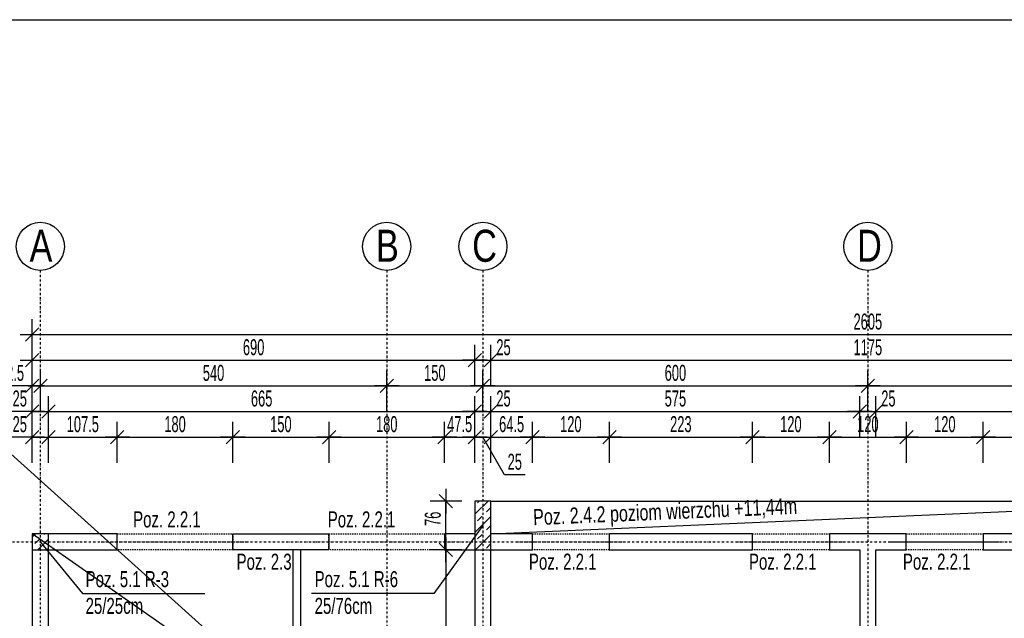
# Model space of a CAD drawing. Header units: millimetres. Extents: x 4959 to 18685, y -2779 to 1721.
# Tile 33 of 41: x 15250 to 16785, y 564 to 1498. Entities that reach past the tile are written whole.
import ezdxf

# ---------------------------------------------------------------- set-up
doc = ezdxf.new("R2010")
doc.units = ezdxf.units.MM
doc.header["$LTSCALE"] = 10
doc.linetypes.add('MO', pattern=[0.7, 0.35, -0.17, 0.01, -0.17])
doc.linetypes.add('MP', pattern=[0.36, 0.2, -0.16])
for name, color, linetype in [('BA_szr', 1, 'Continuous'), ('BA_txs', 2, 'Continuous'), ('BA_wym', 1, 'Continuous'), ('BD_lpm', 1, 'MP'), ('BD_osm', 1, 'MO'), ('BD_txs', 2, 'Continuous'), ('BD_wic', 1, 'Continuous'), ('BD_wig', 3, 'Continuous'), ('BZ_odn', 1, 'Continuous'), ('BZ_txs', 2, 'Continuous')]:
    doc.layers.add(name, color=color, linetype=linetype)
doc.styles.add('BIKTS', font='bikromsw.shx', dxfattribs={"width": 0.8})
doc.styles.add('BIKWYM', font='bikromsw.shx', dxfattribs={"width": 0.6})
doc.dimstyles.new('BA_KR_100_cm', dxfattribs={"dimtxt": 25, "dimasz": 1.666667, "dimexe": 24, "dimexo": 0, "dimgap": 0, "dimtad": 0, "dimdec": 1, "dimrnd": 0.5, "dimzin": 9, "dimdsep": 46, "dimtxsty": 'BIKWYM', "dimblk": 'WYM-KR', "dimcen": 0, "dimdle": 20, "dimclrd": 256, "dimclre": 256, "dimclrt": 2, "dimadec": 0, "dimazin": 0, "dimtfac": 0.033333, "dimtdec": 1, "dimtmove": 0, "dimatfit": 3, "dimldrblk": 'WYM-KR', "dimfxl": 25, "dimfxlon": 1, "dimtvp": 0.8, "dimtolj": 1, "dimarcsym": 0})
doc.dimstyles.new('BZ_ST_100_cm', dxfattribs={"dimtxt": 25, "dimasz": 1.666667, "dimexe": 24, "dimexo": 0, "dimgap": 0, "dimtad": 0, "dimdec": 1, "dimrnd": 0.5, "dimdsep": 46, "dimtxsty": 'BIKWYM', "dimblk": 'WYM-ST', "dimcen": 0, "dimdle": 20, "dimclrd": 256, "dimclre": 256, "dimclrt": 7, "dimadec": 0, "dimazin": 0, "dimtfac": 0.033333, "dimtdec": 1, "dimtix": 1, "dimtmove": 2, "dimatfit": 3, "dimldrblk": 'WYM-ST', "dimfxl": 25, "dimfxlon": 1, "dimtvp": 0.8, "dimtolj": 1, "dimtzin": 0, "dimarcsym": 0})

# ---------------------------------------------------------------- blocks, each defined once
blk = doc.blocks.new('WYM-ST')
blk.add_hatch(color=256).paths.add_polyline_path([(-13, 2.88), (0, 0), (-13, -2.88)])
blk.add_lwpolyline([(0, 0), (-13, 2.88), (-13, -2.88), (0, 0)])
blk = doc.blocks.new('WYM-KR')
at = {"linetype": 'ByBlock'}
blk.add_line((11.52, 0), (-11.52, 0), dxfattribs=at)
at = {"color": 7, "linetype": 'ByBlock'}
blk.add_line((6.24, 6.24), (-6.24, -6.24), dxfattribs=at)
blk = doc.blocks.new('*D529')
at = {"layer": 'BA_wym', "lineweight": -2}
for p, q in [((15270, 806.6), (15270, 870.6)), ((15295, 806.6), (15295, 870.6)), ((15268.3, 846.6), (15234.2, 846.6)), ((15270, 846.6), (15295, 846.6)), ((15296.6, 846.6), (15298.3, 846.6))]:
    blk.add_line(p, q, dxfattribs=at)
at = {"layer": 'Defpoints', "color": 0}
for p in [(15295, 846.6), (15270, 695.6), (15295, 695.6)]:
    blk.add_point(p, dxfattribs=at)
at = {"layer": 'BA_wym', "lineweight": -2, "xscale": 1.666666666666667, "yscale": 1.666666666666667, "zscale": 1.666666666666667}
blk.add_blockref('WYM-KR', (15270, 846.6), dxfattribs=at)
at = {"layer": 'BA_wym', "lineweight": -2, "xscale": 1.666666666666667, "yscale": 1.666666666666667, "zscale": 1.666666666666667, "rotation": 180}
blk.add_blockref('WYM-KR', (15295, 846.6), dxfattribs=at)
at = {"layer": 'BA_wym', "color": 2, "insert": (15250.4, 866.6), "char_height": 25, "attachment_point": 5, "style": 'BIKWYM'}
blk.add_mtext('\\A1;25', dxfattribs=at)
blk = doc.blocks.new('*D530')
at = {"layer": 'BA_wym', "lineweight": -2}
for p, q in [((15295, 806.6), (15295, 870.6)), ((15402.5, 806.6), (15402.5, 870.6)), ((15296.6, 846.6), (15400.8, 846.6))]:
    blk.add_line(p, q, dxfattribs=at)
at = {"layer": 'Defpoints', "color": 0}
for p in [(15402.5, 846.6), (15295, 695.6), (15402.5, 695.6)]:
    blk.add_point(p, dxfattribs=at)
at = {"layer": 'BA_wym', "lineweight": -2, "xscale": 1.666666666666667, "yscale": 1.666666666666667, "zscale": 1.666666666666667, "rotation": 180}
blk.add_blockref('WYM-KR', (15295, 846.6), dxfattribs=at)
at = {"layer": 'BA_wym', "lineweight": -2, "xscale": 1.666666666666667, "yscale": 1.666666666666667, "zscale": 1.666666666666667}
blk.add_blockref('WYM-KR', (15402.5, 846.6), dxfattribs=at)
at = {"layer": 'BA_wym', "color": 2, "insert": (15348.7, 866.6), "char_height": 25, "attachment_point": 5, "style": 'BIKWYM'}
blk.add_mtext('\\A1;107.5', dxfattribs=at)
blk = doc.blocks.new('*D531')
at = {"layer": 'BA_wym', "lineweight": -2}
for p, q in [((15402.5, 806.6), (15402.5, 870.6)), ((15582.5, 806.6), (15582.5, 870.6)), ((15404.1, 846.6), (15580.8, 846.6))]:
    blk.add_line(p, q, dxfattribs=at)
at = {"layer": 'Defpoints', "color": 0}
for p in [(15582.5, 846.6), (15402.5, 695.6), (15582.5, 695.6)]:
    blk.add_point(p, dxfattribs=at)
at = {"layer": 'BA_wym', "lineweight": -2, "xscale": 1.666666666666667, "yscale": 1.666666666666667, "zscale": 1.666666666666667, "rotation": 180}
blk.add_blockref('WYM-KR', (15402.5, 846.6), dxfattribs=at)
at = {"layer": 'BA_wym', "lineweight": -2, "xscale": 1.666666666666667, "yscale": 1.666666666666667, "zscale": 1.666666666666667}
blk.add_blockref('WYM-KR', (15582.5, 846.6), dxfattribs=at)
at = {"layer": 'BA_wym', "color": 2, "insert": (15492.5, 866.6), "char_height": 25, "attachment_point": 5, "style": 'BIKWYM'}
blk.add_mtext('\\A1;180', dxfattribs=at)
blk = doc.blocks.new('*D532')
at = {"layer": 'BA_wym', "lineweight": -2}
for p, q in [((15582.5, 806.6), (15582.5, 870.6)), ((15732.5, 806.6), (15732.5, 870.6)), ((15584.1, 846.6), (15730.8, 846.6))]:
    blk.add_line(p, q, dxfattribs=at)
at = {"layer": 'Defpoints', "color": 0}
for p in [(15732.5, 846.6), (15582.5, 695.6), (15732.5, 695.6)]:
    blk.add_point(p, dxfattribs=at)
at = {"layer": 'BA_wym', "lineweight": -2, "xscale": 1.666666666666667, "yscale": 1.666666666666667, "zscale": 1.666666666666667, "rotation": 180}
blk.add_blockref('WYM-KR', (15582.5, 846.6), dxfattribs=at)
at = {"layer": 'BA_wym', "lineweight": -2, "xscale": 1.666666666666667, "yscale": 1.666666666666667, "zscale": 1.666666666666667}
blk.add_blockref('WYM-KR', (15732.5, 846.6), dxfattribs=at)
at = {"layer": 'BA_wym', "color": 2, "insert": (15657.5, 866.6), "char_height": 25, "attachment_point": 5, "style": 'BIKWYM'}
blk.add_mtext('\\A1;150', dxfattribs=at)
blk = doc.blocks.new('*D533')
at = {"layer": 'BA_wym', "lineweight": -2}
for p, q in [((15732.5, 806.6), (15732.5, 870.6)), ((15912.5, 806.6), (15912.5, 870.6)), ((15734.1, 846.6), (15910.8, 846.6))]:
    blk.add_line(p, q, dxfattribs=at)
at = {"layer": 'Defpoints', "color": 0}
for p in [(15912.5, 846.6), (15732.5, 695.6), (15912.5, 695.6)]:
    blk.add_point(p, dxfattribs=at)
at = {"layer": 'BA_wym', "lineweight": -2, "xscale": 1.666666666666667, "yscale": 1.666666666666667, "zscale": 1.666666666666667, "rotation": 180}
blk.add_blockref('WYM-KR', (15732.5, 846.6), dxfattribs=at)
at = {"layer": 'BA_wym', "lineweight": -2, "xscale": 1.666666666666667, "yscale": 1.666666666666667, "zscale": 1.666666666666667}
blk.add_blockref('WYM-KR', (15912.5, 846.6), dxfattribs=at)
at = {"layer": 'BA_wym', "color": 2, "insert": (15822.5, 866.6), "char_height": 25, "attachment_point": 5, "style": 'BIKWYM'}
blk.add_mtext('\\A1;180', dxfattribs=at)
blk = doc.blocks.new('*D534')
at = {"layer": 'BA_wym', "lineweight": -2}
for p, q in [((15912.5, 806.6), (15912.5, 870.6)), ((15960, 806.6), (15960, 870.6)), ((15910.8, 846.6), (15909.1, 846.6)), ((15912.5, 846.6), (15960, 846.6)), ((15961.6, 846.6), (15963.3, 846.6))]:
    blk.add_line(p, q, dxfattribs=at)
at = {"layer": 'Defpoints', "color": 0}
for p in [(15960, 846.6), (15912.5, 695.6), (15960, 695.6)]:
    blk.add_point(p, dxfattribs=at)
at = {"layer": 'BA_wym', "lineweight": -2, "xscale": 1.666666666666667, "yscale": 1.666666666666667, "zscale": 1.666666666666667}
blk.add_blockref('WYM-KR', (15912.5, 846.6), dxfattribs=at)
at = {"layer": 'BA_wym', "lineweight": -2, "xscale": 1.666666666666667, "yscale": 1.666666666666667, "zscale": 1.666666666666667, "rotation": 180}
blk.add_blockref('WYM-KR', (15960, 846.6), dxfattribs=at)
at = {"layer": 'BA_wym', "color": 2, "insert": (15936.2, 866.6), "char_height": 25, "attachment_point": 5, "style": 'BIKWYM'}
blk.add_mtext('\\A1;47.5', dxfattribs=at)
blk = doc.blocks.new('*D535')
at = {"layer": 'BA_wym', "lineweight": -2}
for p, q in [((15960, 806.6), (15960, 870.6)), ((15985, 806.6), (15985, 870.6)), ((15958.3, 846.6), (15956.6, 846.6)), ((15960, 846.6), (15985, 846.6)), ((16006, 787.9), (15972.5, 846.6)), ((15986.6, 846.6), (15988.3, 846.6)), ((16038.3, 787.9), (16006, 787.9))]:
    blk.add_line(p, q, dxfattribs=at)
at = {"layer": 'Defpoints', "color": 0}
for p in [(15985, 846.6), (15960, 695.6), (15985, 695.6)]:
    blk.add_point(p, dxfattribs=at)
at = {"layer": 'BA_wym', "lineweight": -2, "xscale": 1.666666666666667, "yscale": 1.666666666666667, "zscale": 1.666666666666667}
blk.add_blockref('WYM-KR', (15960, 846.6), dxfattribs=at)
at = {"layer": 'BA_wym', "lineweight": -2, "xscale": 1.666666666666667, "yscale": 1.666666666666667, "zscale": 1.666666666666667, "rotation": 180}
blk.add_blockref('WYM-KR', (15985, 846.6), dxfattribs=at)
at = {"layer": 'BA_wym', "color": 2, "insert": (16022.1, 807.9), "char_height": 25, "attachment_point": 5, "style": 'BIKWYM'}
blk.add_mtext('\\A1;25', dxfattribs=at)
blk = doc.blocks.new('*D536')
at = {"layer": 'BA_wym', "lineweight": -2}
for p, q in [((15985, 806.6), (15985, 870.6)), ((16049.5, 806.6), (16049.5, 870.6)), ((15986.6, 846.6), (16047.8, 846.6))]:
    blk.add_line(p, q, dxfattribs=at)
at = {"layer": 'Defpoints', "color": 0}
for p in [(16049.5, 846.6), (15985, 695.6), (16049.5, 695.6)]:
    blk.add_point(p, dxfattribs=at)
at = {"layer": 'BA_wym', "lineweight": -2, "xscale": 1.666666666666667, "yscale": 1.666666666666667, "zscale": 1.666666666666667, "rotation": 180}
blk.add_blockref('WYM-KR', (15985, 846.6), dxfattribs=at)
at = {"layer": 'BA_wym', "lineweight": -2, "xscale": 1.666666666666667, "yscale": 1.666666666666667, "zscale": 1.666666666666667}
blk.add_blockref('WYM-KR', (16049.5, 846.6), dxfattribs=at)
at = {"layer": 'BA_wym', "color": 2, "insert": (16017.2, 866.6), "char_height": 25, "attachment_point": 5, "style": 'BIKWYM'}
blk.add_mtext('\\A1;64.5', dxfattribs=at)
blk = doc.blocks.new('*D537')
at = {"layer": 'BA_wym', "lineweight": -2}
for p, q in [((16049.5, 806.6), (16049.5, 870.6)), ((16169.5, 806.6), (16169.5, 870.6)), ((16051.1, 846.6), (16167.8, 846.6))]:
    blk.add_line(p, q, dxfattribs=at)
at = {"layer": 'Defpoints', "color": 0}
for p in [(16169.5, 846.6), (16049.5, 695.6), (16169.5, 695.6)]:
    blk.add_point(p, dxfattribs=at)
at = {"layer": 'BA_wym', "lineweight": -2, "xscale": 1.666666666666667, "yscale": 1.666666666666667, "zscale": 1.666666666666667, "rotation": 180}
blk.add_blockref('WYM-KR', (16049.5, 846.6), dxfattribs=at)
at = {"layer": 'BA_wym', "lineweight": -2, "xscale": 1.666666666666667, "yscale": 1.666666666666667, "zscale": 1.666666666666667}
blk.add_blockref('WYM-KR', (16169.5, 846.6), dxfattribs=at)
at = {"layer": 'BA_wym', "color": 2, "insert": (16109.5, 866.6), "char_height": 25, "attachment_point": 5, "style": 'BIKWYM'}
blk.add_mtext('\\A1;120', dxfattribs=at)
blk = doc.blocks.new('*D538')
at = {"layer": 'BA_wym', "lineweight": -2}
for p, q in [((16169.5, 806.6), (16169.5, 870.6)), ((16392.5, 806.6), (16392.5, 870.6)), ((16171.1, 846.6), (16390.8, 846.6))]:
    blk.add_line(p, q, dxfattribs=at)
at = {"layer": 'Defpoints', "color": 0}
for p in [(16392.5, 846.6), (16169.5, 695.6), (16392.5, 695.6)]:
    blk.add_point(p, dxfattribs=at)
at = {"layer": 'BA_wym', "lineweight": -2, "xscale": 1.666666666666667, "yscale": 1.666666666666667, "zscale": 1.666666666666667, "rotation": 180}
blk.add_blockref('WYM-KR', (16169.5, 846.6), dxfattribs=at)
at = {"layer": 'BA_wym', "lineweight": -2, "xscale": 1.666666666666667, "yscale": 1.666666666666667, "zscale": 1.666666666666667}
blk.add_blockref('WYM-KR', (16392.5, 846.6), dxfattribs=at)
at = {"layer": 'BA_wym', "color": 2, "insert": (16281, 866.6), "char_height": 25, "attachment_point": 5, "style": 'BIKWYM'}
blk.add_mtext('\\A1;223', dxfattribs=at)
blk = doc.blocks.new('*D539')
at = {"layer": 'BA_wym', "lineweight": -2}
for p, q in [((16392.5, 806.6), (16392.5, 870.6)), ((16512.5, 806.6), (16512.5, 870.6)), ((16394.1, 846.6), (16510.8, 846.6))]:
    blk.add_line(p, q, dxfattribs=at)
at = {"layer": 'Defpoints', "color": 0}
for p in [(16512.5, 846.6), (16392.5, 695.6), (16512.5, 695.6)]:
    blk.add_point(p, dxfattribs=at)
at = {"layer": 'BA_wym', "lineweight": -2, "xscale": 1.666666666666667, "yscale": 1.666666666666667, "zscale": 1.666666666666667, "rotation": 180}
blk.add_blockref('WYM-KR', (16392.5, 846.6), dxfattribs=at)
at = {"layer": 'BA_wym', "lineweight": -2, "xscale": 1.666666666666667, "yscale": 1.666666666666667, "zscale": 1.666666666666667}
blk.add_blockref('WYM-KR', (16512.5, 846.6), dxfattribs=at)
at = {"layer": 'BA_wym', "color": 2, "insert": (16452.5, 866.6), "char_height": 25, "attachment_point": 5, "style": 'BIKWYM'}
blk.add_mtext('\\A1;120', dxfattribs=at)
blk = doc.blocks.new('*D540')
at = {"layer": 'BA_wym', "lineweight": -2}
for p, q in [((16512.5, 806.6), (16512.5, 870.6)), ((16632.5, 806.6), (16632.5, 870.6)), ((16514.1, 846.6), (16630.8, 846.6))]:
    blk.add_line(p, q, dxfattribs=at)
at = {"layer": 'Defpoints', "color": 0}
for p in [(16632.5, 846.6), (16512.5, 695.6), (16632.5, 695.6)]:
    blk.add_point(p, dxfattribs=at)
at = {"layer": 'BA_wym', "lineweight": -2, "xscale": 1.666666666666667, "yscale": 1.666666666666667, "zscale": 1.666666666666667, "rotation": 180}
blk.add_blockref('WYM-KR', (16512.5, 846.6), dxfattribs=at)
at = {"layer": 'BA_wym', "lineweight": -2, "xscale": 1.666666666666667, "yscale": 1.666666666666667, "zscale": 1.666666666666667}
blk.add_blockref('WYM-KR', (16632.5, 846.6), dxfattribs=at)
at = {"layer": 'BA_wym', "color": 2, "insert": (16572.5, 866.6), "char_height": 25, "attachment_point": 5, "style": 'BIKWYM'}
blk.add_mtext('\\A1;120', dxfattribs=at)
blk = doc.blocks.new('*D541')
at = {"layer": 'BA_wym', "lineweight": -2}
for p, q in [((16632.5, 806.6), (16632.5, 870.6)), ((16752.5, 806.6), (16752.5, 870.6)), ((16634.1, 846.6), (16750.8, 846.6))]:
    blk.add_line(p, q, dxfattribs=at)
at = {"layer": 'Defpoints', "color": 0}
for p in [(16752.5, 846.6), (16632.5, 695.6), (16752.5, 695.6)]:
    blk.add_point(p, dxfattribs=at)
at = {"layer": 'BA_wym', "lineweight": -2, "xscale": 1.666666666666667, "yscale": 1.666666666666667, "zscale": 1.666666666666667, "rotation": 180}
blk.add_blockref('WYM-KR', (16632.5, 846.6), dxfattribs=at)
at = {"layer": 'BA_wym', "lineweight": -2, "xscale": 1.666666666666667, "yscale": 1.666666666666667, "zscale": 1.666666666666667}
blk.add_blockref('WYM-KR', (16752.5, 846.6), dxfattribs=at)
at = {"layer": 'BA_wym', "color": 2, "insert": (16692.5, 866.6), "char_height": 25, "attachment_point": 5, "style": 'BIKWYM'}
blk.add_mtext('\\A1;120', dxfattribs=at)
blk = doc.blocks.new('*D542')
at = {"layer": 'BA_wym', "lineweight": -2}
for p, q in [((16752.5, 806.6), (16752.5, 870.6)), ((16975.5, 806.6), (16975.5, 870.6)), ((16754.1, 846.6), (16973.8, 846.6))]:
    blk.add_line(p, q, dxfattribs=at)
at = {"layer": 'Defpoints', "color": 0}
for p in [(16975.5, 846.6), (16752.5, 695.6), (16975.5, 695.6)]:
    blk.add_point(p, dxfattribs=at)
at = {"layer": 'BA_wym', "lineweight": -2, "xscale": 1.666666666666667, "yscale": 1.666666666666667, "zscale": 1.666666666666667, "rotation": 180}
blk.add_blockref('WYM-KR', (16752.5, 846.6), dxfattribs=at)
at = {"layer": 'BA_wym', "lineweight": -2, "xscale": 1.666666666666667, "yscale": 1.666666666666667, "zscale": 1.666666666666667}
blk.add_blockref('WYM-KR', (16975.5, 846.6), dxfattribs=at)
at = {"layer": 'BA_wym', "color": 2, "insert": (16864, 866.6), "char_height": 25, "attachment_point": 5, "style": 'BIKWYM'}
blk.add_mtext('\\A1;223', dxfattribs=at)
blk = doc.blocks.new('*D552')
at = {"layer": 'BA_wym', "lineweight": -2}
for p, q in [((15270, 846.6), (15270, 910.6)), ((15295, 846.6), (15295, 910.6)), ((15268.3, 886.6), (15234.2, 886.6)), ((15270, 886.6), (15295, 886.6)), ((15296.6, 886.6), (15298.3, 886.6))]:
    blk.add_line(p, q, dxfattribs=at)
at = {"layer": 'Defpoints', "color": 0}
for p in [(15295, 886.6), (15270, 695.6), (15295, 695.6)]:
    blk.add_point(p, dxfattribs=at)
at = {"layer": 'BA_wym', "lineweight": -2, "xscale": 1.666666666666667, "yscale": 1.666666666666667, "zscale": 1.666666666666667}
blk.add_blockref('WYM-KR', (15270, 886.6), dxfattribs=at)
at = {"layer": 'BA_wym', "lineweight": -2, "xscale": 1.666666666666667, "yscale": 1.666666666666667, "zscale": 1.666666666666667, "rotation": 180}
blk.add_blockref('WYM-KR', (15295, 886.6), dxfattribs=at)
at = {"layer": 'BA_wym', "color": 2, "insert": (15250.4, 906.6), "char_height": 25, "attachment_point": 5, "style": 'BIKWYM'}
blk.add_mtext('\\A1;25', dxfattribs=at)
blk = doc.blocks.new('*D553')
at = {"layer": 'BA_wym', "lineweight": -2}
for p, q in [((15295, 846.6), (15295, 910.6)), ((15960, 846.6), (15960, 910.6)), ((15296.6, 886.6), (15958.3, 886.6))]:
    blk.add_line(p, q, dxfattribs=at)
at = {"layer": 'Defpoints', "color": 0}
for p in [(15960, 886.6), (15960, 746.6), (15295, 695.6)]:
    blk.add_point(p, dxfattribs=at)
at = {"layer": 'BA_wym', "lineweight": -2, "xscale": 1.666666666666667, "yscale": 1.666666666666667, "zscale": 1.666666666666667, "rotation": 180}
blk.add_blockref('WYM-KR', (15295, 886.6), dxfattribs=at)
at = {"layer": 'BA_wym', "lineweight": -2, "xscale": 1.666666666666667, "yscale": 1.666666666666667, "zscale": 1.666666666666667}
blk.add_blockref('WYM-KR', (15960, 886.6), dxfattribs=at)
at = {"layer": 'BA_wym', "color": 2, "insert": (15627.5, 906.6), "char_height": 25, "attachment_point": 5, "style": 'BIKWYM'}
blk.add_mtext('\\A1;665', dxfattribs=at)
blk = doc.blocks.new('*D554')
at = {"layer": 'BA_wym', "lineweight": -2}
for p, q in [((15960, 846.6), (15960, 910.6)), ((15985, 846.6), (15985, 910.6)), ((15958.3, 886.6), (15956.6, 886.6)), ((15960, 886.6), (15985, 886.6)), ((15986.6, 886.6), (16020.7, 886.6))]:
    blk.add_line(p, q, dxfattribs=at)
at = {"layer": 'Defpoints', "color": 0}
for p in [(15985, 886.6), (15960, 746.6), (15985, 746.6)]:
    blk.add_point(p, dxfattribs=at)
at = {"layer": 'BA_wym', "lineweight": -2, "xscale": 1.666666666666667, "yscale": 1.666666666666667, "zscale": 1.666666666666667}
blk.add_blockref('WYM-KR', (15960, 886.6), dxfattribs=at)
at = {"layer": 'BA_wym', "lineweight": -2, "xscale": 1.666666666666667, "yscale": 1.666666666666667, "zscale": 1.666666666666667, "rotation": 180}
blk.add_blockref('WYM-KR', (15985, 886.6), dxfattribs=at)
at = {"layer": 'BA_wym', "color": 2, "insert": (16004.5, 906.6), "char_height": 25, "attachment_point": 5, "style": 'BIKWYM'}
blk.add_mtext('\\A1;25', dxfattribs=at)
blk = doc.blocks.new('*D555')
at = {"layer": 'BA_wym', "lineweight": -2}
for p, q in [((15985, 846.6), (15985, 910.6)), ((16560, 846.6), (16560, 910.6)), ((15986.6, 886.6), (16558.3, 886.6))]:
    blk.add_line(p, q, dxfattribs=at)
at = {"layer": 'Defpoints', "color": 0}
for p in [(16560, 886.6), (15985, 746.6), (16560, 670.6)]:
    blk.add_point(p, dxfattribs=at)
at = {"layer": 'BA_wym', "lineweight": -2, "xscale": 1.666666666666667, "yscale": 1.666666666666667, "zscale": 1.666666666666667, "rotation": 180}
blk.add_blockref('WYM-KR', (15985, 886.6), dxfattribs=at)
at = {"layer": 'BA_wym', "lineweight": -2, "xscale": 1.666666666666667, "yscale": 1.666666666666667, "zscale": 1.666666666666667}
blk.add_blockref('WYM-KR', (16560, 886.6), dxfattribs=at)
at = {"layer": 'BA_wym', "color": 2, "insert": (16272.5, 906.6), "char_height": 25, "attachment_point": 5, "style": 'BIKWYM'}
blk.add_mtext('\\A1;575', dxfattribs=at)
blk = doc.blocks.new('*D556')
at = {"layer": 'BA_wym', "lineweight": -2}
for p, q in [((16560, 846.6), (16560, 910.6)), ((16585, 846.6), (16585, 910.6)), ((16558.3, 886.6), (16556.6, 886.6)), ((16560, 886.6), (16585, 886.6)), ((16586.6, 886.6), (16620.7, 886.6))]:
    blk.add_line(p, q, dxfattribs=at)
at = {"layer": 'Defpoints', "color": 0}
for p in [(16585, 886.6), (16560, 670.6), (16585, 670.6)]:
    blk.add_point(p, dxfattribs=at)
at = {"layer": 'BA_wym', "lineweight": -2, "xscale": 1.666666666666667, "yscale": 1.666666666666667, "zscale": 1.666666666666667}
blk.add_blockref('WYM-KR', (16560, 886.6), dxfattribs=at)
at = {"layer": 'BA_wym', "lineweight": -2, "xscale": 1.666666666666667, "yscale": 1.666666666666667, "zscale": 1.666666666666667, "rotation": 180}
blk.add_blockref('WYM-KR', (16585, 886.6), dxfattribs=at)
at = {"layer": 'BA_wym', "color": 2, "insert": (16604.5, 906.6), "char_height": 25, "attachment_point": 5, "style": 'BIKWYM'}
blk.add_mtext('\\A1;25', dxfattribs=at)
blk = doc.blocks.new('*D557')
at = {"layer": 'BA_wym', "lineweight": -2}
for p, q in [((16585, 846.6), (16585, 910.6)), ((17160, 846.6), (17160, 910.6)), ((16586.6, 886.6), (17158.3, 886.6))]:
    blk.add_line(p, q, dxfattribs=at)
at = {"layer": 'Defpoints', "color": 0}
for p in [(17160, 886.6), (17160, 746.6), (16585, 670.6)]:
    blk.add_point(p, dxfattribs=at)
at = {"layer": 'BA_wym', "lineweight": -2, "xscale": 1.666666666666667, "yscale": 1.666666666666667, "zscale": 1.666666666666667, "rotation": 180}
blk.add_blockref('WYM-KR', (16585, 886.6), dxfattribs=at)
at = {"layer": 'BA_wym', "lineweight": -2, "xscale": 1.666666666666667, "yscale": 1.666666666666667, "zscale": 1.666666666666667}
blk.add_blockref('WYM-KR', (17160, 886.6), dxfattribs=at)
at = {"layer": 'BA_wym', "color": 2, "insert": (16872.5, 906.6), "char_height": 25, "attachment_point": 5, "style": 'BIKWYM'}
blk.add_mtext('\\A1;575', dxfattribs=at)
blk = doc.blocks.new('*D561')
at = {"layer": 'BA_wym', "lineweight": -2}
for p, q in [((15270, 886.6), (15270, 950.6)), ((15282.5, 886.6), (15282.5, 950.6)), ((15268.3, 926.6), (15208.5, 926.6)), ((15270, 926.6), (15282.5, 926.6)), ((15284.1, 926.6), (15285.8, 926.6))]:
    blk.add_line(p, q, dxfattribs=at)
at = {"layer": 'Defpoints', "color": 0}
for p in [(15282.5, 926.6), (15270, 695.6), (15282.5, 695.6)]:
    blk.add_point(p, dxfattribs=at)
at = {"layer": 'BA_wym', "lineweight": -2, "xscale": 1.666666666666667, "yscale": 1.666666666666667, "zscale": 1.666666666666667}
blk.add_blockref('WYM-KR', (15270, 926.6), dxfattribs=at)
at = {"layer": 'BA_wym', "lineweight": -2, "xscale": 1.666666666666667, "yscale": 1.666666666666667, "zscale": 1.666666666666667, "rotation": 180}
blk.add_blockref('WYM-KR', (15282.5, 926.6), dxfattribs=at)
at = {"layer": 'BA_wym', "color": 2, "insert": (15237.6, 946.6), "char_height": 25, "attachment_point": 5, "style": 'BIKWYM'}
blk.add_mtext('\\A1;12.5', dxfattribs=at)
blk = doc.blocks.new('*D562')
at = {"layer": 'BA_wym', "lineweight": -2}
for p, q in [((15282.5, 886.6), (15282.5, 950.6)), ((15822.5, 886.6), (15822.5, 950.6)), ((15284.1, 926.6), (15820.8, 926.6))]:
    blk.add_line(p, q, dxfattribs=at)
at = {"layer": 'Defpoints', "color": 0}
for p in [(15822.5, 926.6), (15282.5, 695.6), (15822.5, 580.3)]:
    blk.add_point(p, dxfattribs=at)
at = {"layer": 'BA_wym', "lineweight": -2, "xscale": 1.666666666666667, "yscale": 1.666666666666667, "zscale": 1.666666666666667, "rotation": 180}
blk.add_blockref('WYM-KR', (15282.5, 926.6), dxfattribs=at)
at = {"layer": 'BA_wym', "lineweight": -2, "xscale": 1.666666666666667, "yscale": 1.666666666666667, "zscale": 1.666666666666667}
blk.add_blockref('WYM-KR', (15822.5, 926.6), dxfattribs=at)
at = {"layer": 'BA_wym', "color": 2, "insert": (15552.5, 946.6), "char_height": 25, "attachment_point": 5, "style": 'BIKWYM'}
blk.add_mtext('\\A1;540', dxfattribs=at)
blk = doc.blocks.new('*D563')
at = {"layer": 'BA_wym', "lineweight": -2}
for p, q in [((15822.5, 886.6), (15822.5, 950.6)), ((15972.5, 886.6), (15972.5, 950.6)), ((15824.1, 926.6), (15970.8, 926.6))]:
    blk.add_line(p, q, dxfattribs=at)
at = {"layer": 'Defpoints', "color": 0}
for p in [(15972.5, 926.6), (15972.5, 746.6), (15822.5, 586.5)]:
    blk.add_point(p, dxfattribs=at)
at = {"layer": 'BA_wym', "lineweight": -2, "xscale": 1.666666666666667, "yscale": 1.666666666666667, "zscale": 1.666666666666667, "rotation": 180}
blk.add_blockref('WYM-KR', (15822.5, 926.6), dxfattribs=at)
at = {"layer": 'BA_wym', "lineweight": -2, "xscale": 1.666666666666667, "yscale": 1.666666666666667, "zscale": 1.666666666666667}
blk.add_blockref('WYM-KR', (15972.5, 926.6), dxfattribs=at)
at = {"layer": 'BA_wym', "color": 2, "insert": (15897.5, 946.6), "char_height": 25, "attachment_point": 5, "style": 'BIKWYM'}
blk.add_mtext('\\A1;150', dxfattribs=at)
blk = doc.blocks.new('*D564')
at = {"layer": 'BA_wym', "lineweight": -2}
for p, q in [((15972.5, 886.6), (15972.5, 950.6)), ((16572.5, 886.6), (16572.5, 950.6)), ((15974.1, 926.6), (16570.8, 926.6))]:
    blk.add_line(p, q, dxfattribs=at)
at = {"layer": 'Defpoints', "color": 0}
for p in [(16572.5, 926.6), (15972.5, 746.6), (16572.5, 695.6)]:
    blk.add_point(p, dxfattribs=at)
at = {"layer": 'BA_wym', "lineweight": -2, "xscale": 1.666666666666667, "yscale": 1.666666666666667, "zscale": 1.666666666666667, "rotation": 180}
blk.add_blockref('WYM-KR', (15972.5, 926.6), dxfattribs=at)
at = {"layer": 'BA_wym', "lineweight": -2, "xscale": 1.666666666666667, "yscale": 1.666666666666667, "zscale": 1.666666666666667}
blk.add_blockref('WYM-KR', (16572.5, 926.6), dxfattribs=at)
at = {"layer": 'BA_wym', "color": 2, "insert": (16272.5, 946.6), "char_height": 25, "attachment_point": 5, "style": 'BIKWYM'}
blk.add_mtext('\\A1;600', dxfattribs=at)
blk = doc.blocks.new('*D565')
at = {"layer": 'BA_wym', "lineweight": -2}
for p, q in [((16572.5, 886.6), (16572.5, 950.6)), ((17172.5, 886.6), (17172.5, 950.6)), ((16574.1, 926.6), (17170.8, 926.6))]:
    blk.add_line(p, q, dxfattribs=at)
at = {"layer": 'Defpoints', "color": 0}
for p in [(17172.5, 926.6), (17172.5, 746.6), (16572.5, 695.6)]:
    blk.add_point(p, dxfattribs=at)
at = {"layer": 'BA_wym', "lineweight": -2, "xscale": 1.666666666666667, "yscale": 1.666666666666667, "zscale": 1.666666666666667, "rotation": 180}
blk.add_blockref('WYM-KR', (16572.5, 926.6), dxfattribs=at)
at = {"layer": 'BA_wym', "lineweight": -2, "xscale": 1.666666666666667, "yscale": 1.666666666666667, "zscale": 1.666666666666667}
blk.add_blockref('WYM-KR', (17172.5, 926.6), dxfattribs=at)
at = {"layer": 'BA_wym', "color": 2, "insert": (16872.5, 946.6), "char_height": 25, "attachment_point": 5, "style": 'BIKWYM'}
blk.add_mtext('\\A1;600', dxfattribs=at)
blk = doc.blocks.new('*D569')
at = {"layer": 'BA_wym', "lineweight": -2}
for p, q in [((15270, 966.6), (15270, 1030.6)), ((17875, 966.6), (17875, 1030.6)), ((15271.6, 1006.6), (17873.3, 1006.6))]:
    blk.add_line(p, q, dxfattribs=at)
at = {"layer": 'Defpoints', "color": 0}
for p in [(17875, 1006.6), (15270, 695.6), (17875, 695.6)]:
    blk.add_point(p, dxfattribs=at)
at = {"layer": 'BA_wym', "lineweight": -2, "xscale": 1.666666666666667, "yscale": 1.666666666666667, "zscale": 1.666666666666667, "rotation": 180}
blk.add_blockref('WYM-KR', (15270, 1006.6), dxfattribs=at)
at = {"layer": 'BA_wym', "lineweight": -2, "xscale": 1.666666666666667, "yscale": 1.666666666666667, "zscale": 1.666666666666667}
blk.add_blockref('WYM-KR', (17875, 1006.6), dxfattribs=at)
at = {"layer": 'BA_wym', "color": 2, "insert": (16572.5, 1026.6), "char_height": 25, "attachment_point": 5, "style": 'BIKWYM'}
blk.add_mtext('\\A1;2605', dxfattribs=at)
blk = doc.blocks.new('*D570')
at = {"layer": 'BA_wym', "lineweight": -2}
for p, q in [((15270, 926.6), (15270, 990.6)), ((15960, 926.6), (15960, 990.6)), ((15271.6, 966.6), (15958.3, 966.6))]:
    blk.add_line(p, q, dxfattribs=at)
at = {"layer": 'Defpoints', "color": 0}
for p in [(15960, 966.6), (15960, 746.6), (15270, 695.6)]:
    blk.add_point(p, dxfattribs=at)
at = {"layer": 'BA_wym', "lineweight": -2, "xscale": 1.666666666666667, "yscale": 1.666666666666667, "zscale": 1.666666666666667, "rotation": 180}
blk.add_blockref('WYM-KR', (15270, 966.6), dxfattribs=at)
at = {"layer": 'BA_wym', "lineweight": -2, "xscale": 1.666666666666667, "yscale": 1.666666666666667, "zscale": 1.666666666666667}
blk.add_blockref('WYM-KR', (15960, 966.6), dxfattribs=at)
at = {"layer": 'BA_wym', "color": 2, "insert": (15615, 986.6), "char_height": 25, "attachment_point": 5, "style": 'BIKWYM'}
blk.add_mtext('\\A1;690', dxfattribs=at)
blk = doc.blocks.new('*D571')
at = {"layer": 'BA_wym', "lineweight": -2}
for p, q in [((15985, 926.6), (15985, 990.6)), ((17160, 926.6), (17160, 990.6)), ((15986.6, 966.6), (17158.3, 966.6))]:
    blk.add_line(p, q, dxfattribs=at)
at = {"layer": 'Defpoints', "color": 0}
for p in [(17160, 966.6), (15985, 746.6), (17160, 746.6)]:
    blk.add_point(p, dxfattribs=at)
at = {"layer": 'BA_wym', "lineweight": -2, "xscale": 1.666666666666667, "yscale": 1.666666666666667, "zscale": 1.666666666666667, "rotation": 180}
blk.add_blockref('WYM-KR', (15985, 966.6), dxfattribs=at)
at = {"layer": 'BA_wym', "lineweight": -2, "xscale": 1.666666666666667, "yscale": 1.666666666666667, "zscale": 1.666666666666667}
blk.add_blockref('WYM-KR', (17160, 966.6), dxfattribs=at)
at = {"layer": 'BA_wym', "color": 2, "insert": (16572.5, 986.6), "char_height": 25, "attachment_point": 5, "style": 'BIKWYM'}
blk.add_mtext('\\A1;1175', dxfattribs=at)
blk = doc.blocks.new('*D412')
at = {"layer": 'BA_wym', "lineweight": -2}
for p, q in [((15960, 926.6), (15960, 990.6)), ((15985, 926.6), (15985, 990.6)), ((15958.3, 966.6), (15956.6, 966.6)), ((15960, 966.6), (15985, 966.6)), ((15986.6, 966.6), (16020.7, 966.6))]:
    blk.add_line(p, q, dxfattribs=at)
at = {"layer": 'Defpoints', "color": 0}
for p in [(15985, 966.6), (15960, 746.6), (15985, 746.6)]:
    blk.add_point(p, dxfattribs=at)
at = {"layer": 'BA_wym', "lineweight": -2, "xscale": 1.666666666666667, "yscale": 1.666666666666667, "zscale": 1.666666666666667}
blk.add_blockref('WYM-KR', (15960, 966.6), dxfattribs=at)
at = {"layer": 'BA_wym', "lineweight": -2, "xscale": 1.666666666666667, "yscale": 1.666666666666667, "zscale": 1.666666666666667, "rotation": 180}
blk.add_blockref('WYM-KR', (15985, 966.6), dxfattribs=at)
at = {"layer": 'BA_wym', "color": 2, "insert": (16004.5, 986.6), "char_height": 25, "attachment_point": 5, "style": 'BIKWYM'}
blk.add_mtext('\\A1;25', dxfattribs=at)
blk = doc.blocks.new('*D430')
at = {"layer": 'BA_wym', "lineweight": -2}
for p, q in [((15939.4, 746.6), (15890.4, 746.6)), ((15914.4, 672.3), (15914.4, 744.9)), ((15939.4, 670.6), (15890.4, 670.6))]:
    blk.add_line(p, q, dxfattribs=at)
at = {"layer": 'Defpoints', "color": 0}
for p in [(15914.4, 746.6), (15960, 746.6), (15954.4, 670.6)]:
    blk.add_point(p, dxfattribs=at)
at = {"layer": 'BA_wym', "lineweight": -2, "xscale": 1.666666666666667, "yscale": 1.666666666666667, "zscale": 1.666666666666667}
for p, rotation in [((15914.4, 746.6), 90), ((15914.4, 670.6), 270)]:
    blk.add_blockref('WYM-KR', p, dxfattribs=dict(at, rotation=rotation))
at = {"layer": 'BA_wym', "color": 2, "insert": (15894.4, 719), "char_height": 25, "attachment_point": 5, "rotation": 90, "style": 'BIKWYM'}
blk.add_mtext('\\A1;76', dxfattribs=at)
blk = doc.blocks.new('*D431')
at = {"layer": 'BA_wym', "lineweight": -2}
for p, q in [((15939.4, 670.6), (15890.4, 670.6)), ((15914.4, 668.9), (15914.4, 393.3)), ((15939.4, 391.6), (15890.4, 391.6))]:
    blk.add_line(p, q, dxfattribs=at)
at = {"layer": 'Defpoints', "color": 0}
for p in [(15954.4, 670.6), (15914.4, 391.6), (15960, 391.6)]:
    blk.add_point(p, dxfattribs=at)
at = {"layer": 'BA_wym', "lineweight": -2, "xscale": 1.666666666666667, "yscale": 1.666666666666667, "zscale": 1.666666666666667}
for p, rotation in [((15914.4, 670.6), 90), ((15914.4, 391.6), 270)]:
    blk.add_blockref('WYM-KR', p, dxfattribs=dict(at, rotation=rotation))
at = {"layer": 'BA_wym', "color": 2, "insert": (15894.4, 531.1), "char_height": 25, "attachment_point": 5, "rotation": 90, "style": 'BIKWYM'}
blk.add_mtext('\\A1;279', dxfattribs=at)

msp = doc.modelspace()

# ---------------------------------------------------------------- hatches: boundary and pattern name
at = {"layer": 'BA_szr'}
h = msp.add_hatch(dxfattribs=at)
h.set_pattern_fill('BIK_ZELBET', color=256, scale=100, angle=45, pattern_type=2)
h.set_pattern_definition([(45, (4346.184, -394.24), (-14.142136, 14.142136), []), (45, (4339.113, -387.168), (-14.142136, 14.142136), [10, -10])])
h.paths.add_polyline_path([(15959.96, 670.61), (15984.96, 670.61), (15984.96, 746.61), (15959.96, 746.61)])
h = msp.add_hatch(dxfattribs=at)
h.set_pattern_fill('BIK_ZELBET', color=256, scale=100, angle=45, pattern_type=2)
h.set_pattern_definition([(45, (3656.184, -373.24), (-14.142136, 14.142136), []), (45, (3649.113, -366.168), (-14.142136, 14.142136), [10, -10])])
h.paths.add_polyline_path([(15269.96, 670.61), (15294.96, 670.61), (15294.96, 695.61), (15269.96, 695.61)])

# ---------------------------------------------------------------- linework, layer by layer
at = {"layer": 'BD_lpm'}
for points in [[(15582.46, 670.61), (15402.46, 670.61), (15402.46, 695.61), (15582.46, 695.61)], [(15912.46, 670.61), (15732.46, 670.61), (15732.46, 695.61), (15912.46, 695.61)], [(16169.46, 670.61), (16049.46, 670.61), (16049.46, 695.61), (16169.46, 695.61)], [(16512.46, 670.61), (16392.46, 670.61), (16392.46, 695.61), (16512.46, 695.61)], [(16752.46, 670.61), (16632.46, 670.61), (16632.46, 695.61), (16752.46, 695.61)]]:
    msp.add_lwpolyline(points, close=True, dxfattribs=at)
at = {"layer": 'BD_osm', "color": 5}
for p, q in [((15377.46, 683.11), (15607.46, 683.11)), ((15707.46, 683.11), (15937.46, 683.11)), ((16024.46, 683.11), (16194.46, 683.11)), ((16367.46, 683.11), (16537.46, 683.11)), ((16607.46, 683.11), (16777.46, 683.11))]:
    msp.add_line(p, q, dxfattribs=at)
at = {"layer": 'BD_osm'}
for points in [[(15282.46, 1106.61), (15282.46, -1765.84)], [(15822.46, 1106.61), (15822.46, -1765.84)], [(15972.46, 1106.61), (15972.46, -1765.84)], [(16572.46, 1106.61), (16572.46, -1765.84)], [(14909.96, 683.11), (18234.96, 683.11)]]:
    msp.add_lwpolyline(points, dxfattribs=at)
at = {"layer": 'BD_wic', "color": 5}
msp.add_line((18684.72, -2278.36), (14482.16, 1497.78), dxfattribs=at)
msp.add_lwpolyline([(14482.16, 1497.78), (18684.72, 1497.78), (18684.72, -2278.36), (14482.16, -2278.36)], close=True, dxfattribs=at)
at = {"layer": 'BD_wic'}
for points in [[(15984.96, 746.61), (17159.96, 746.61)], [(15984.96, 695.61), (17159.96, 746.61)], [(17874.96, -1129.39), (15269.96, 695.61)], [(15687.96, 670.61), (15687.96, 430.11), (15676.46, 430.11), (15676.46, 442.11), (15604.46, 442.11), (15604.46, 453.61), (15676.46, 453.61), (15676.46, 670.61)]]:
    msp.add_lwpolyline(points, dxfattribs=at)
for centre in [(15282.46, 1144.11), (15822.46, 1144.11), (15972.46, 1144.11), (16572.46, 1144.11)]:
    msp.add_circle(centre, 37.5, dxfattribs=at)
at = {"layer": 'BD_wig'}
for points in [[(16049.46, 670.61), (16049.46, 695.61), (15984.96, 695.61), (15984.96, 746.61), (15959.96, 746.61), (15959.96, 695.61), (15912.46, 695.61), (15912.46, 670.61), (15959.96, 670.61), (15959.96, -144.39), (15949.01, -144.39), (15949.01, -169.39), (16004.96, -169.39), (16004.96, -144.39), (15984.96, -144.39), (15984.96, 366.61), (16005.96, 366.61), (16005.96, 391.61), (15984.96, 391.61), (15984.96, 670.61), (16049.46, 670.61)], [(15402.46, 670.61), (15402.46, 695.61), (15269.96, 695.61), (15269.96, 383.11), (15294.96, 383.11), (15294.96, 670.61), (15402.46, 670.61)], [(16584.96, 670.61), (16632.46, 670.61), (16632.46, 695.61), (16512.46, 695.61), (16512.46, 670.61), (16559.96, 670.61), (16559.96, 391.61)], [(16821.46, -144.39), (16584.96, -144.39), (16584.96, 670.61)]]:
    msp.add_lwpolyline(points, dxfattribs=at)
for points in [[(15959.96, 670.61), (15984.96, 670.61), (15984.96, 746.61), (15959.96, 746.61)], [(15269.96, 670.61), (15294.96, 670.61), (15294.96, 695.61), (15269.96, 695.61)], [(15732.46, 670.61), (15582.46, 670.61), (15582.46, 695.61), (15732.46, 695.61)], [(16169.46, 670.61), (16392.46, 670.61), (16392.46, 695.61), (16169.46, 695.61)], [(16752.46, 670.61), (16975.46, 670.61), (16975.46, 695.61), (16752.46, 695.61)]]:
    msp.add_lwpolyline(points, close=True, dxfattribs=at)

# ---------------------------------------------------------------- texts
at = {"layer": 'BA_txs', "style": 'BIKTS', "width": 0.7}
for s, p in [('Poz. 2.2.1', (15427.13, 705.69)), ('Poz. 2.2.1', (15730.56, 705.69)), ('Poz. 2.3', (15588.36, 639.64)), ('Poz. 2.2.1', (16044.13, 639.74)), ('Poz. 2.2.1', (16387.13, 639.74)), ('Poz. 2.2.1', (16627.13, 639.74))]:
    msp.add_text(s, height=25, dxfattribs=at).set_placement(p)
at = {"layer": 'BD_txs', "style": 'BIKTS', "width": 0.8}
for s, p in [('A', (15265.65, 1120.05)), ('B', (15805.65, 1120.05)), ('C', (15955.65, 1120.05)), ('D', (16555.65, 1120.05))]:
    msp.add_text(s, height=50, dxfattribs=at).set_placement(p)
at = {"layer": 'BZ_txs', "insert": (16050.16, 733.97), "char_height": 25, "width": 1008.4279, "attachment_point": 1, "rotation": 2.48534, "style": 'BIKTS'}
msp.add_mtext('{\\W0.75;Poz. 2.4.2\\A1; poziom wierzchu +11,44m}', dxfattribs=at)
at = {"layer": 'BZ_txs', "char_height": 25, "width": 452.0462, "attachment_point": 1, "style": 'BIKTS'}
for s, insert in [('{\\W0.7;Poz. 5.1 R-3\\P\\A1;25/25cm}', (15353.03, 637.42)), ('{\\W0.7;Poz. 5.1 R-6\\P\\A1;25/76cm}', (15710.04, 637.42))]:
    msp.add_mtext(s, dxfattribs=dict(at, insert=insert))

# ---------------------------------------------------------------- dimensions: what is measured, and where the dimension line sits
at = {"layer": 'BA_wym'}
for base, p1, p2, override, picture, middle in [((17874.96, 1006.61), (15269.96, 695.61), (17874.96, 695.61), {"dimatfit": 1, "dimfxl": 40}, '*D569', (16572.46, 1026.61)), ((15959.96, 966.61), (15269.96, 695.61), (15959.96, 746.61), {"dimatfit": 1, "dimfxl": 40}, '*D570', (15614.96, 986.61)), ((15984.96, 966.61), (15959.96, 746.61), (15984.96, 746.61), {"dimatfit": 1, "dimfxl": 40}, '*D412', (16004.48, 986.61)), ((17159.95, 966.61), (15984.96, 746.61), (17159.95, 746.61), {"dimtmove": 1, "dimatfit": 1, "dimfxl": 40}, '*D571', (16572.46, 986.61)), ((15822.46, 926.61), (15282.46, 695.61), (15822.46, 580.33), {"dimtmove": 1, "dimatfit": 1, "dimfxl": 40}, '*D562', (15552.46, 946.61)), ((15972.46, 926.61), (15822.46, 586.54), (15972.46, 746.61), {"dimtmove": 1, "dimatfit": 1, "dimfxl": 40}, '*D563', (15897.46, 946.61)), ((16572.46, 926.61), (15972.46, 746.61), (16572.46, 695.61), {"dimtmove": 1, "dimatfit": 1, "dimfxl": 40}, '*D564', (16272.46, 946.61)), ((17172.46, 926.61), (16572.46, 695.61), (17172.46, 746.61), {"dimtmove": 1, "dimatfit": 1, "dimfxl": 40}, '*D565', (16872.46, 946.61)), ((15959.96, 886.61), (15294.96, 695.61), (15959.96, 746.61), {"dimtmove": 1, "dimatfit": 1, "dimfxl": 40}, '*D553', (15627.46, 906.61)), ((15984.96, 886.61), (15959.96, 746.61), (15984.96, 746.61), {"dimblk": 'WYM-KR', "dimatfit": 1, "dimfxl": 40}, '*D554', (16004.48, 906.61)), ((16559.96, 886.61), (15984.96, 746.61), (16559.96, 670.61), {"dimtmove": 1, "dimatfit": 1, "dimfxl": 40}, '*D555', (16272.46, 906.61)), ((16584.96, 886.61), (16559.96, 670.61), (16584.96, 670.61), {"dimblk": 'WYM-KR', "dimatfit": 1, "dimfxl": 40}, '*D556', (16604.48, 906.61)), ((17159.96, 886.61), (16584.96, 670.61), (17159.96, 746.61), {"dimtmove": 1, "dimatfit": 1, "dimfxl": 40}, '*D557', (16872.46, 906.61)), ((15402.46, 846.61), (15294.96, 695.61), (15402.46, 695.61), {"dimtmove": 1, "dimatfit": 1, "dimfxl": 40}, '*D530', (15348.71, 866.61)), ((15582.46, 846.61), (15402.46, 695.61), (15582.46, 695.61), {"dimtmove": 1, "dimatfit": 1, "dimfxl": 40}, '*D531', (15492.46, 866.61)), ((15732.46, 846.61), (15582.46, 695.61), (15732.46, 695.61), {"dimtmove": 1, "dimatfit": 1, "dimfxl": 40}, '*D532', (15657.46, 866.61)), ((15912.46, 846.61), (15732.46, 695.61), (15912.46, 695.61), {"dimtmove": 1, "dimatfit": 1, "dimfxl": 40}, '*D533', (15822.46, 866.61)), ((16049.46, 846.61), (15984.96, 695.61), (16049.46, 695.61), {"dimtmove": 1, "dimatfit": 1, "dimfxl": 40}, '*D536', (16017.21, 866.61)), ((16169.46, 846.61), (16049.46, 695.61), (16169.46, 695.61), {"dimtmove": 1, "dimatfit": 1, "dimfxl": 40}, '*D537', (16109.46, 866.61)), ((16392.46, 846.61), (16169.46, 695.61), (16392.46, 695.61), {"dimtmove": 1, "dimatfit": 1, "dimfxl": 40}, '*D538', (16280.96, 866.61)), ((16512.46, 846.61), (16392.46, 695.61), (16512.46, 695.61), {"dimtmove": 1, "dimatfit": 1, "dimfxl": 40}, '*D539', (16452.46, 866.61)), ((16632.46, 846.61), (16512.46, 695.61), (16632.46, 695.61), {"dimtmove": 1, "dimatfit": 1, "dimfxl": 40}, '*D540', (16572.46, 866.61)), ((16752.46, 846.61), (16632.46, 695.61), (16752.46, 695.61), {"dimtmove": 1, "dimatfit": 1, "dimfxl": 40}, '*D541', (16692.46, 866.61)), ((16975.46, 846.61), (16752.46, 695.61), (16975.46, 695.61), {"dimtmove": 1, "dimatfit": 1, "dimfxl": 40}, '*D542', (16863.96, 866.61))]:
    dim = msp.add_linear_dim(base=base, p1=p1, p2=p2, dimstyle='BA_KR_100_cm', override=override, dxfattribs=at)
    dim.commit()
    dim.dimension.update_dxf_attribs({"geometry": picture, "text_midpoint": middle})
for base, p1, p2, override, picture, middle in [((15282.46, 926.61), (15269.96, 695.61), (15282.46, 695.61), {"dimatfit": 1, "dimfxl": 40}, '*D561', (15237.58, 926.61)), ((15294.96, 886.61), (15269.96, 695.61), (15294.96, 695.61), {"dimatfit": 1, "dimfxl": 40}, '*D552', (15250.44, 886.61)), ((15294.96, 846.61), (15269.96, 695.61), (15294.96, 695.61), {"dimatfit": 1, "dimfxl": 40}, '*D529', (15250.44, 846.61)), ((15959.96, 846.61), (15912.46, 695.61), (15959.96, 695.61), {"dimblk": 'WYM-KR', "dimatfit": 1, "dimfxl": 40}, '*D534', (15936.21, 846.61)), ((15984.96, 846.61), (15959.96, 695.61), (15984.96, 695.61), {"dimtmove": 1, "dimatfit": 1, "dimfxl": 40}, '*D535', (16005.96, 787.9))]:
    dim = msp.add_linear_dim(base=base, p1=p1, p2=p2, dimstyle='BA_KR_100_cm', override=override, dxfattribs=at)
    dim.commit()
    dim.dimension.update_dxf_attribs({"geometry": picture, "text_midpoint": middle, "dimtype": 160})
dim = msp.add_linear_dim(base=(15914.44, 746.61), p1=(15954.44, 670.61), p2=(15959.96, 746.61), angle=90, dimstyle='BA_KR_100_cm', override={"dimatfit": 1}, dxfattribs=at)
dim.commit()
dim.dimension.update_dxf_attribs({"geometry": '*D430', "text_midpoint": (15914.44, 719.03), "dimtype": 160})
dim = msp.add_linear_dim(base=(15914.44, 391.61), p1=(15954.44, 670.61), p2=(15959.96, 391.61), angle=90, dimstyle='BA_KR_100_cm', override={"dimatfit": 1}, dxfattribs=at)
dim.commit()
dim.dimension.update_dxf_attribs({"geometry": '*D431', "text_midpoint": (15894.44, 531.11)})

# ---------------------------------------------------------------- leaders
at = {"layer": 'BZ_odn', "has_arrowhead": 0}
for points in [[(15972.46, 708.61), (15895.82, 602.62), (15705.18, 602.62)], [(15282.46, 683.11), (15348.16, 602.62), (15538.81, 602.62)]]:
    msp.add_leader(points, dimstyle='BZ_ST_100_cm', dxfattribs=at)

doc.saveas('drawing.dxf')
